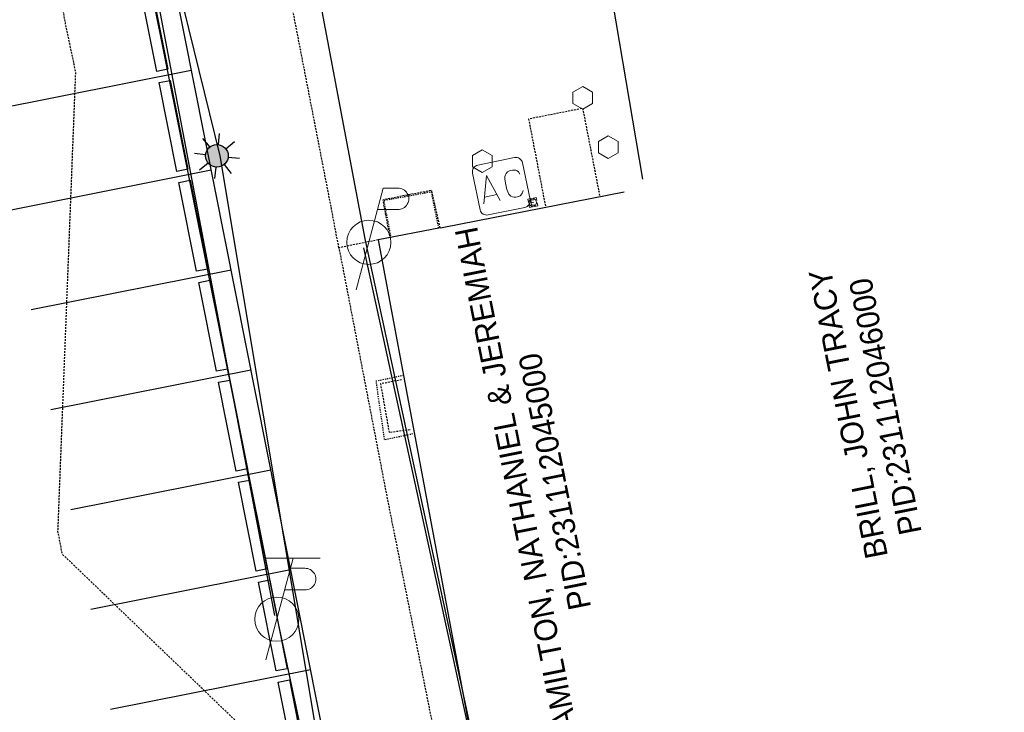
# Model space of a CAD drawing. Header units: feet. Extents: x 1748411 to 1753936, y 447116 to 448712.
# Tile 18 of 35: x 1750516 to 1750603, y 448160 to 448221. Entities that reach past the tile are written whole.
import ezdxf

# ---------------------------------------------------------------- set-up
doc = ezdxf.new("R2010")
doc.units = ezdxf.units.FT
doc.header["$MEASUREMENT"] = 0
for name, pattern in [('conduitpr', [0]), ('elecex', [0]), ('fenceex', [0]), ('OhDOT_USTN1', [0.054999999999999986, 0.014, -0.04099999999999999]), ('OhDOT_USTN3', [0.22, 0.165, -0.055]), ('OhDOT_USTN5', [0.11, 0.055, -0.055])]:
    doc.linetypes.add(name, pattern=pattern)
for name, color, linetype in [('BD_X_Building', 231, 'Continuous'), ('DT_X_Contour_Major', 132, 'OhDOT_USTN3'), ('LT_P_Conduit', 1, 'conduitpr'), ('LT_P_Poles', 2, 'Continuous'), ('PM_P_Parking_Lot_Stall', 7, 'Continuous'), ('PV_P_EOP', 7, 'Continuous'), ('PV_X_EOP', 7, 'OhDOT_USTN3'), ('RD_X_Cells', 7, 'Continuous'), ('RD_X_Concrete_Pad', 9, 'OhDOT_USTN5'), ('RD_X_Fence', 230, 'fenceex'), ('RD_X_Misc_Items', 1, 'OhDOT_USTN3'), ('RD_X_Wall', 120, 'OhDOT_USTN1'), ('SH_Text', 7, 'Continuous'), ('SV_X_Control_Cells_Found', 7, 'Continuous'), ('UT_X_Electric', 1, 'elecex'), ('UT_X_Electric_Cells', 1, 'Continuous'), ('UT_X_Misc_Cells', 7, 'Continuous')]:
    doc.layers.add(name, color=color, linetype=linetype)
doc.styles.add('CBUS', font='font31.shx', dxfattribs={"height": 0.1})
doc.styles.add('CoC-LINE', font='romans.shx')
doc.linetypes.add('LITE-SITE-N', pattern='A,0.55,-0.12,["L",CoC-LINE,S=0.07,R=0,X=-0.095,Y=-0.035],0.05', length=0.72)

# ---------------------------------------------------------------- blocks, each defined once
blk = doc.blocks.new('TPW')
at = {"layer": 'UT_X_Misc_Cells', "color": 30, "linetype": 'Continuous', "lineweight": 0}
for p, q in [((0.04816666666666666, 0.18), (-0.03216666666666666, -0.12)), ((0.1281666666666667, 0.18), (-0.03183333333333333, 0.18)), ((0.04016666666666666, 0.15), (0.08266666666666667, 0.15)), ((0.02308333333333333, 0.08625), (0.08266666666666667, 0.08625))]:
    blk.add_line(p, q, dxfattribs=at)
blk.add_circle((-1.940255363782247e-14, -4.850638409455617e-15), 0.065, dxfattribs=at)
at = {"layer": 'UT_X_Misc_Cells', "color": 30, "linetype": 'Continuous', "lineweight": 0, "extrusion": (0, 0, -1)}
blk.add_arc((-0.08329166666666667, 0.118125), 0.03188112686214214, 88.87669722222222, 271.1233027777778, dxfattribs=at)
blk = doc.blocks.new('*U234', base_point=(1750539.035, 448168.3752, 734.8512))
at = {"xscale": 30, "yscale": 30, "zscale": 30}
blk.add_blockref('TPW', (1750539.035, 448168.3752, 734.8512), dxfattribs=at)
blk = doc.blocks.new('PP')
at = {"layer": 'UT_X_Electric_Cells', "color": 1, "linetype": 'Continuous', "lineweight": 0}
for p, q in [((0.04283333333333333, 0.16), (-0.0375, -0.14)), ((0.04283333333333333, 0.16), (0.08533333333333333, 0.16)), ((0.02575, 0.09625), (0.08533333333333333, 0.09625))]:
    blk.add_line(p, q, dxfattribs=at)
blk.add_circle((-1.940255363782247e-14, -4.850638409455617e-15), 0.065, dxfattribs=at)
at = {"layer": 'UT_X_Electric_Cells', "color": 1, "linetype": 'Continuous', "lineweight": 0, "extrusion": (0, 0, -1)}
blk.add_arc((-0.08595833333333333, 0.128125), 0.03188112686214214, 88.87669722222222, 271.1233027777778, dxfattribs=at)
blk = doc.blocks.new('*U235', base_point=(1750547.159, 448201.6752, 734.6652999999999))
at = {"xscale": 29.99938732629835, "yscale": 29.99938732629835, "zscale": 29.99938732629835}
blk.add_blockref('PP', (1750547.159, 448201.6752, 734.6652999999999), dxfattribs=at)
blk = doc.blocks.new('AC')
at = {"layer": 'RD_X_Cells', "color": 40, "linetype": 'Continuous', "lineweight": 0, "flags": 128}
blk.add_lwpolyline([(-0.05499999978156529, -0.07500000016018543), (0.05500000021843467, -0.07499999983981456, 0.414213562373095), (0.07500000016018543, -0.05499999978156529), (0.07499999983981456, 0.05500000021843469, 0.414213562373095), (0.05499999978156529, 0.07500000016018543), (-0.05500000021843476, 0.07499999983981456, 0.4142135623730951), (-0.07500000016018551, 0.05499999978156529), (-0.07499999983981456, -0.05500000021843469, 0.4142135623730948), (-0.05499999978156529, -0.07500000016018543)], format="xyb", close=True, dxfattribs=at)
for points in [[(-0.06104166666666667, -0.04), (-0.03584635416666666, 0.04), (-0.01127604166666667, -0.04)], [(0.06115559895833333, 0.024248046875), (0.05800130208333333, 0.031181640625), (0.05485677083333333, 0.0349609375), (0.05170247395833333, 0.03748046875), (0.04918294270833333, 0.038740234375), (0.04225911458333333, 0.04), (0.03532552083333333, 0.04), (0.02650716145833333, 0.03748046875), (0.02146809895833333, 0.033701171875), (0.01894856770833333, 0.030546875), (0.01642903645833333, 0.026142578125), (0.01454427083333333, 0.019208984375), (0.01390950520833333, 0.006611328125), (0.01390950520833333, -0.00283203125), (0.01390950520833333, -0.009130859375), (0.01454427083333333, -0.0148046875), (0.01642903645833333, -0.0248828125), (0.01706380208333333, -0.026767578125), (0.01958333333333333, -0.031181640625), (0.02210286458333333, -0.034326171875), (0.02650716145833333, -0.03748046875), (0.03028645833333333, -0.038740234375), (0.03532552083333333, -0.04), (0.04099934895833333, -0.04), (0.04666341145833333, -0.039365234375), (0.04855794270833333, -0.038740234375), (0.05107747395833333, -0.03748046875), (0.05359700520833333, -0.0349609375), (0.05674153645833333, -0.031806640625), (0.05926106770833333, -0.02802734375), (0.06115559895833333, -0.0248828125)], [(-0.01757486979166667, -0.021103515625), (-0.05474283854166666, -0.021103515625)]]:
    blk.add_lwpolyline(points, dxfattribs=at)
blk = doc.blocks.new('*U258', base_point=(1750558.863, 448206.628, 734.7329999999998))
at = {"xscale": 29.99999993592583, "yscale": 29.99999993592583, "zscale": 29.99999993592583, "rotation": 11.63380059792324}
blk.add_blockref('AC', (1750558.863, 448206.628, 734.7329999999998), dxfattribs=at)
blk = doc.blocks.new('EM')
at = {"layer": 'UT_X_Electric_Cells', "color": 1, "linetype": 'Continuous', "lineweight": 0}
blk.add_line((-0.02816666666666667, 0), (0.01683333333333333, 0), dxfattribs=at)
at = {"layer": 'UT_X_Electric_Cells', "color": 1, "linetype": 'Continuous', "lineweight": 0, "flags": 128}
for points in [[(-0.02, 0.075), (-0.075, 0.075), (-0.075, 0.02)], [(0.02808333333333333, 0.045), (-0.02816666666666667, 0.045), (-0.02816666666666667, -0.045), (0.02808333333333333, -0.045)], [(0.075, 0.02), (0.075, 0.075), (0.02, 0.075)], [(-0.075, -0.02), (-0.075, -0.075), (-0.02, -0.075)], [(0.02, -0.075), (0.075, -0.075), (0.075, -0.02)]]:
    blk.add_lwpolyline(points, dxfattribs=at)
at = {"layer": 'UT_X_Electric_Cells', "color": 1, "linetype": 'Continuous', "lineweight": 0}
blk.add_circle((1.940255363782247e-14, 0), 0.0675, dxfattribs=at)
blk = doc.blocks.new('*U259', base_point=(1750561.643, 448205.1949999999, 734.793))
at = {"xscale": 5, "yscale": 5, "zscale": 5, "rotation": 10.72748269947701}
blk.add_blockref('EM', (1750561.643, 448205.1949999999, 734.793), dxfattribs=at)
blk = doc.blocks.new('POST')
at = {"layer": 'RD_X_Cells', "color": 30, "linetype": 'Continuous', "lineweight": 0, "flags": 128}
blk.add_lwpolyline([(-0.06491666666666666, -0.0375), (0, -0.075), (0.06491666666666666, -0.0375), (0.06491666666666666, 0.0375), (0, 0.075), (-0.06491666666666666, 0.0375), (-0.06491666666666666, -0.0375)], dxfattribs=at)
blk = doc.blocks.new('*U190', base_point=(1750557.178, 448208.86, 734.6889999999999))
at = {"layer": 'RD_X_Cells', "color": 0, "linetype": 'ByBlock', "lineweight": -2, "xscale": 13.33333333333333, "yscale": 13.33333333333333, "zscale": 13.33333333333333}
blk.add_blockref('POST', (1750557.178, 448208.86, 734.6889999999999), dxfattribs=at)
blk = doc.blocks.new('*U191', base_point=(1750566.059, 448214.454, 734.688))
at = {"layer": 'RD_X_Cells', "color": 0, "linetype": 'ByBlock', "lineweight": -2, "xscale": 13.33333333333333, "yscale": 13.33333333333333, "zscale": 13.33333333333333}
blk.add_blockref('POST', (1750566.059, 448214.454, 734.688), dxfattribs=at)
blk = doc.blocks.new('*U192', base_point=(1750568.31, 448210.0929999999, 734.706))
at = {"layer": 'RD_X_Cells', "color": 0, "linetype": 'ByBlock', "lineweight": -2, "xscale": 13.33333333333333, "yscale": 13.33333333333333, "zscale": 13.33333333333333}
blk.add_blockref('POST', (1750568.31, 448210.0929999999, 734.706), dxfattribs=at)
blk = doc.blocks.new('*U293')
at = {"color": 0}
blk.add_lwpolyline([(-1.864209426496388, -0.8801836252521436), (-0.3051270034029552, -8.726791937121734), (-1.285953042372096, -8.92167724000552), (-2.845035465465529, -1.07506892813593)], close=True, dxfattribs=at)
blk = doc.blocks.new('LITE-POLE-N')
blk.add_hatch(color=256).paths.add_polyline_path([(1, 0, 1), (-1, 0, 1)])
for p, q in [((0, 1.999999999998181), (0, 0.9999999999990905)), ((-1.414213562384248, 1.414213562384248), (-0.7071067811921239, 0.7071067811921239)), ((0.70710694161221, 0.7071066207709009), (1.414213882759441, 1.414213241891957)), ((-1.000000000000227, -2.265460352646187e-07), (-2.000000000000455, -4.539060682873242e-07)), ((-0.7071066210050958, -0.7071069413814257), (-1.414213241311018, -1.414213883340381)), ((0.7071067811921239, -0.7071067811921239), (1.414213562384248, -1.414213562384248)), ((1.000000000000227, -2.268961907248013e-07), (2.000000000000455, -4.53205757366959e-07)), ((0, -0.9999999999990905), (0, -2.000000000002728))]:
    blk.add_line(p, q)
blk.add_circle((0, 0), 1)

msp = doc.modelspace()

# ---------------------------------------------------------------- linework, layer by layer
at = {"layer": 'BD_X_Building', "flags": 128}
for points in [[(1750553.49, 448202.9580000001), (1750553.804, 448203.017), (1750569.713, 448206.142)], [(1750553.49, 448202.958), (1750547.995, 448201.8979999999), (1750558.683, 448144.6709999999)]]:
    msp.add_lwpolyline(points, dxfattribs=at)
at = {"layer": 'DT_X_Contour_Major', "color": 132, "linetype": 'OhDOT_USTN3', "lineweight": -3, "elevation": 735, "flags": 128}
for points in [[(1750360.611864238, 448256.5726953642), (1750337.98326572, 448251.3100608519), (1750338.043616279, 448251.2847790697), (1750338.28295, 448251.17305), (1750355.702729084, 448253.4874581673), (1750367.590747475, 448254.3263686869), (1750375.366833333, 448246.8953333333), (1750377.793529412, 448245.5120294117), (1750379.36365, 448242.0568499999), (1750375.880245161, 448237.0178967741), (1750375.291, 448237.3558981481), (1750374.595151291, 448237.2220756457), (1750342.692777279, 448233.1009297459), (1750338.331, 448229.5941865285), (1750330.365207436, 448219.7690528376), (1750333.807182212, 448199.1345900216), (1750335.276166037, 448179.9813830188), (1750337.515883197, 448160.7363053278), (1750338.638335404, 448151.6335807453), (1750338.336424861, 448146.1391576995), (1750339.558813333, 448137.3280266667), (1750340.277191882, 448132.6297047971), (1750340.820396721, 448129.8824852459), (1750340.857205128, 448129.6314871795), (1750338.960386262, 448128.4827421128), (1750339.084949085, 448112.7583153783), (1750341.008003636, 448111.681010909), (1750341.78884918, 448108.8279606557), (1750344.550260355, 448106.4570887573), (1750344.630358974, 448106.3817948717), (1750345.025375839, 448104.9408107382), (1750345.061146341, 448104.8564878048), (1750345.968671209, 448103.8158006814), (1750346.032713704, 448103.7283242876), (1750347.125208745, 448102.7934019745), (1750347.161210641, 448102.7641807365), (1750347.190819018, 448102.7563987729), (1750348.155769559, 448102.4812916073), (1750348.487030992, 448102.5560072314), (1750349.532811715, 448102.8116192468), (1750350.871428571, 448100.6877919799), (1750352.552838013, 448100.0069697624), (1750353.367559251, 448099.865047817), (1750363.969419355, 448102.3492473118), (1750383.204227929, 448105.6224751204), (1750396.744947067, 448107.6767753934), (1750410.354542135, 448110.6808749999), (1750410.346821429, 448110.8487142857), (1750415.355275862, 448107.9503793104), (1750417.046022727, 448108.4032613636), (1750433.167038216, 448110.6026624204), (1750433.527638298, 448111.7050851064), (1750445.203395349, 448116.1852093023), (1750480.509148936, 448123.0422978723), (1750484.071679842, 448124.527715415), (1750482.955440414, 448124.6264870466), (1750494.329349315, 448127.5376986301), (1750493.6012, 448130.135), (1750499.902532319, 448133.2383916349), (1750501.109669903, 448134.4765242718), (1750502.037656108, 448136.1085022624), (1750512.889272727, 448135.844), (1750525.505270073, 448137.1800729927), (1750531.165673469, 448137.8269387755), (1750540.901490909, 448138.1637), (1750541.123154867, 448141.458699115), (1750540.15179717, 448154.8406745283), (1750520.105268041, 448174.1168419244), (1750519.713, 448176.1281232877), (1750521.284893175, 448216.7254510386), (1750520.365194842, 448221.0639226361), (1750518.7705625, 448230.73678125), (1750514.112243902, 448235.1032357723), (1750483.465925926, 448259.7063703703), (1750479.701072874, 448258.8213643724), (1750478.225948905, 448258.3861824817), (1750477.928233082, 448259.7697969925), (1750471.301114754, 448261.3734098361), (1750468.32875, 448261.2055), (1750432.875139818, 448254.7587234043), (1750425.339882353, 448251.9602941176), (1750397.761676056, 448249.4602816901), (1750409.621608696, 448256.6656521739), (1750430.298468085, 448261.6443617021), (1750444.806744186, 448269.7686899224), (1750464.493043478, 448274.923347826), (1750459.477099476, 448277.0480628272), (1750461.076307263, 448279.8856312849)], [(1750553.476111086, 448202.9553207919), (1750552.99687518, 448205.0797650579), (1750552.717783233, 448206.2533640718), (1750550.822161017, 448205.9055), (1750548.38844473, 448205.4126529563), (1750548.795200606, 448203.304567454), (1750549.022567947, 448202.0962205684)]]:
    msp.add_lwpolyline(points, dxfattribs=at)
at = {"layer": 'LT_P_Conduit', "linetype": 'LITE-SITE-N'}
msp.add_lwpolyline([(1750472.625, 448261.25), (1750513.375, 448269.59375), (1750522, 448258.1875), (1750534, 448209.3125), (1750545.5, 448140.5625), (1750644, 448159.875)], dxfattribs=at)
at = {"layer": 'PM_P_Parking_Lot_Stall'}
for points in [[(1750531.486468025, 448216.8644340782), (1750513.831599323, 448213.3564986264)], [(1750533.24043575, 448208.0369997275), (1750515.585567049, 448204.5290642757)], [(1750534.994403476, 448199.2095653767), (1750517.339534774, 448195.7016299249)], [(1750536.748371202, 448190.382131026), (1750519.0935025, 448186.8741955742)], [(1750538.502338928, 448181.5546966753), (1750520.847470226, 448178.0467612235)], [(1750540.256306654, 448172.7272623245), (1750522.601437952, 448169.2193268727)], [(1750542.01027438, 448163.8998279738), (1750524.355405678, 448160.391892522)]]:
    msp.add_lwpolyline(points, dxfattribs=at)
at = {"layer": 'PV_P_EOP'}
msp.add_lwpolyline([(1750524.470597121, 448252.1741714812), (1750511.719858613, 448249.6406625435, -0.4142135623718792), (1750505.841301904, 448253.5703662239), (1750504.41544183, 448260.7464881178, -0.4155660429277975), (1750512.320139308, 448272.5124918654), (1750515.242660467, 448273.0791738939, -0.412862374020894), (1750521.098572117, 448269.1450250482), (1750524.470597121, 448252.1741714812), (1750546.297751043, 448142.3216551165)], format="xyb", dxfattribs=at)
at = {"layer": 'PV_X_EOP', "flags": 128}
for points in [[(1750544.524, 448201.193), (1750543.860154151, 448204.673653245), (1750540.202, 448223.4879999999), (1750532.299000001, 448267.7280000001), (1750531.659, 448274.4399999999), (1750539.784, 448276.052), (1750560.824999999, 448280.1919999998), (1750565.521, 448281.662), (1750568.297, 448283.0809999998)], [(1750547.995, 448201.8979999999), (1750544.524, 448201.193), (1750548.789, 448179.043), (1750555.753, 448144.2239999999)]]:
    msp.add_lwpolyline(points, dxfattribs=at)
at = {"layer": 'RD_X_Concrete_Pad', "flags": 128}
msp.add_lwpolyline([(1750553.344532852, 448202.9299390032), (1750552.695, 448206.125), (1750548.475, 448205.3530000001), (1750549.111120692, 448202.1133026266)], dxfattribs=at)
at = {"layer": 'RD_X_Fence', "flags": 128}
msp.add_lwpolyline([(1750571.354, 448207.255), (1750560.422, 448271.943), (1750562.762, 448272.454)], dxfattribs=at)
at = {"layer": 'RD_X_Misc_Items', "flags": 128}
for points in [[(1750567.575, 448205.8080000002), (1750566.075999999, 448213.5180000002), (1750561.274, 448212.5660000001), (1750562.76, 448204.8709999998)], [(1750550.058999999, 448189.531), (1750548.2, 448189.165), (1750548.953, 448184.8909999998), (1750550.861, 448185.148)]]:
    msp.add_lwpolyline(points, dxfattribs=at)
at = {"layer": 'RD_X_Wall', "flags": 128}
msp.add_lwpolyline([(1750550.234313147, 448189.9079949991), (1750547.789, 448189.399), (1750548.532, 448184.241), (1750551.187334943, 448184.8052088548)], dxfattribs=at)
at = {"layer": 'UT_X_Electric', "flags": 128}
for points in [[(1750530.219, 448289.9435), (1750546.826, 448201.9848)], [(1750518.185, 448272.5009), (1750539.056, 448168.6960999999)], [(1750538.874, 448168.7064), (1750519.254, 448272.032)], [(1750546.826, 448201.9848), (1750571.278, 448088.5779)], [(1750571.278, 448088.5779), (1750546.731, 448201.1855)], [(1750558.046, 448079.3088), (1750539.191, 448167.9931)]]:
    msp.add_lwpolyline(points, dxfattribs=at)

# ---------------------------------------------------------------- block references
at = {"layer": 'LT_P_Poles', "rotation": 354.2104860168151}
msp.add_blockref('LITE-POLE-N', (1750533.75, 448209.3125), dxfattribs=at)
at = {"layer": 'PV_P_EOP'}
for p in [(1750529.732500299, 448225.691868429), (1750531.486468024, 448216.8644340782), (1750533.240435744, 448208.0369997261), (1750534.99440347, 448199.2095653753), (1750536.748371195, 448190.3821310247), (1750538.502338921, 448181.5546966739), (1750540.25630665, 448172.7272623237), (1750542.010274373, 448163.8998279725)]:
    msp.add_blockref('*U293', p, dxfattribs=at)
at = {"layer": 'SV_X_Control_Cells_Found'}
for name, p in [('*U191', (1750566.059, 448214.454, 734.688)), ('*U192', (1750568.31, 448210.0929999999, 734.706)), ('*U190', (1750557.178, 448208.86, 734.6889999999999))]:
    msp.add_blockref(name, p, dxfattribs=at)
at = {"layer": 'UT_X_Electric_Cells'}
for name, p in [('*U258', (1750558.863, 448206.628, 734.7329999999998)), ('*U235', (1750547.159, 448201.6752, 734.6652999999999)), ('*U259', (1750561.643, 448205.1949999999, 734.793)), ('*U234', (1750539.035, 448168.3752, 734.8512))]:
    msp.add_blockref(name, p, dxfattribs=at)

# ---------------------------------------------------------------- texts
at = {"layer": 'SH_Text', "char_height": 2, "width": 48.3785451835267, "attachment_point": 1, "rotation": 101.23802338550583, "style": 'CBUS'}
for s, insert in [('\\pxqc;HAMILTON, NATHANIEL & JEREMIAH\\PPID:231112045000', (1750564.044000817, 448155.9660544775)), ('\\pxqc;BRILL, JOHN TRACY\\PPID:231112046000', (1750593.238342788, 448162.5988501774))]:
    msp.add_mtext(s, dxfattribs=dict(at, insert=insert))

doc.saveas('drawing.dxf')
